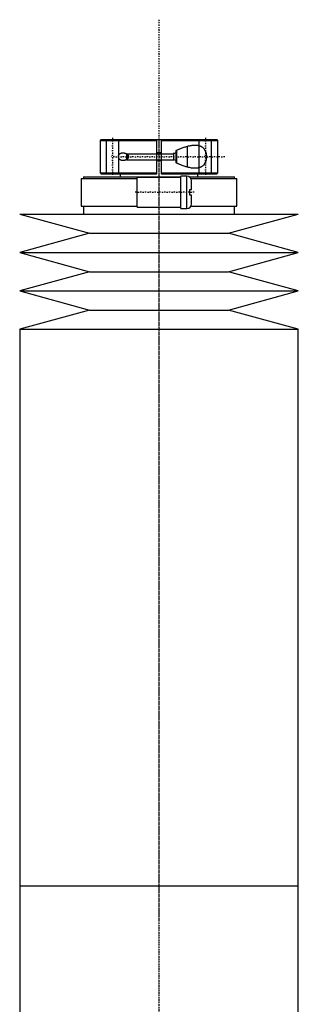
# Model space of a CAD drawing. Extents: x -120 to 120, y -136 to 715.
# Tile 3 of 3: x -45 to 45, y 398 to 715. Entities that reach past the tile are written whole.
import ezdxf

# ---------------------------------------------------------------- set-up
doc = ezdxf.new("R2010")
doc.units = 0
doc.linetypes.add('CENTER', pattern=[1.5, 0.45, -0.5, 0.05, -0.5])
for name, color, linetype in [('AM_0', 7, 'CONTINUOUS'), ('AM_10', 7, 'CONTINUOUS'), ('AM_7', 7, 'CENTER')]:
    doc.layers.add(name, color=color, linetype=linetype)

msp = doc.modelspace()

# ---------------------------------------------------------------- linework, layer by layer
at = {"layer": 'AM_0', "color": 7, "linetype": 'CONTINUOUS'}
for p, q in [((-18.7, 676.5), (-19, 676.2)), ((-19, 676.2), (-19, 665.8)), ((-19, 676.2), (-0.75, 676.2)), ((-18.7, 676.5), (18.7, 676.5)), ((-0.75, 665.5), (-0.75, 676.5)), ((0.75, 676.5), (0.75, 665.5)), ((0.75, 676.2), (19, 676.2)), ((9.1, 674.35), (9.1, 667.65)), ((19, 676.2), (18.7, 676.5)), ((19, 665.8), (19, 676.2)), ((-10.5, 671.93), (-10.5, 670.07)), ((-10.22, 671.73), (-10.22, 670.27)), ((0.75, 672.25), (-0.75, 672.25)), ((5.5, 669.02), (5.5, 672.98)), ((5.6, 673.03), (5.6, 668.97)), ((-0.75, 669.75), (0.75, 669.75)), ((-25.15, 664), (-25.15, 655)), ((-25.15, 664), (-7, 664)), ((-24.35, 664.5), (-24.35, 664)), ((-24.35, 664.5), (7, 664.5)), ((-19, 665.8), (-18.7, 665.5)), ((-19, 665.8), (-0.75, 665.8)), ((-18.7, 665.5), (-0.75, 665.5)), ((-13, 665.5), (-13.01, 665.51)), ((-12.5, 665.5), (-12.5, 664.5)), ((7, 664.3), (-7, 664.3)), ((-7, 654.7), (-7, 664.3)), ((0.75, 665.8), (19, 665.8)), ((0.75, 665.5), (18.7, 665.5)), ((9, 664.75), (7, 664.75)), ((7, 654.25), (7, 664.75)), ((9, 654.25), (9, 664.75)), ((9.83, 664.5), (24.35, 664.5)), ((10.3, 664), (25.15, 664)), ((12.5, 664.5), (12.5, 665.5)), ((13.01, 665.51), (13, 665.5)), ((18.7, 665.5), (19, 665.8)), ((24.35, 664), (24.35, 664.5)), ((25.15, 655), (25.15, 664)), ((10.5, 660.4), (10.5, 663.25)), ((10, 658.6), (10, 660.4)), ((10, 660.4), (10.5, 660.4)), ((10.5, 658.6), (10, 658.6)), ((10.5, 655.75), (10.5, 658.6)), ((-25.15, 655), (-7, 655)), ((-24.35, 655), (-24.35, 652.5)), ((-7, 654.7), (7, 654.7)), ((10.3, 655), (25.15, 655)), ((24.35, 652.5), (24.35, 655)), ((-45, 652.5), (-22.5, 646.3)), ((-45, 652.5), (45, 652.5)), ((7, 654.25), (9, 654.25)), ((22.5, 646.3), (45, 652.5)), ((-22.5, 646.3), (-45, 640.1)), ((-22.5, 646.3), (22.5, 646.3)), ((45, 640.1), (22.5, 646.3)), ((-45, 640.1), (-22.5, 633.9)), ((-45, 640.1), (45, 640.1)), ((22.5, 633.9), (45, 640.1)), ((-22.5, 633.9), (-45, 627.7)), ((-22.5, 633.9), (22.5, 633.9)), ((45, 627.7), (22.5, 633.9)), ((-45, 627.7), (-22.5, 621.5)), ((-45, 627.7), (45, 627.7)), ((22.5, 621.5), (45, 627.7)), ((-22.5, 621.5), (-45, 615.3)), ((-22.5, 621.5), (22.5, 621.5)), ((45, 615.3), (22.5, 621.5)), ((-45, 615.3), (-45, 435.75)), ((-45, 615.3), (45, 615.3)), ((45, 435.75), (45, 615.3)), ((-45, 435.75), (-45, 256.2)), ((-45, 435.75), (45, 435.75)), ((-45, 435.75), (0, 435.75)), ((45, 256.2), (45, 435.75))]:
    msp.add_line(p, q, dxfattribs=at)
for points in [[(5.5, 672.98, 0), (5.67, 673.06, 0), (6.02, 673.22, 0), (6.37, 673.38, 0), (6.55, 673.45, 0), (6.72, 673.53, 0), (7.08, 673.67, 0), (7.43, 673.81, 0), (7.79, 673.94, 0), (8.14, 674.06, 0), (8.49, 674.17, 0), (8.67, 674.23, 0), (8.84, 674.28, 0), (9.19, 674.38, 0), (9.54, 674.47, 0), (9.88, 674.54, 0), (10.21, 674.61, 0), (10.55, 674.66, 0), (10.71, 674.69, 0), (10.87, 674.7, 0), (11.19, 674.73, 0), (11.51, 674.75, 0), (11.66, 674.75, 0)], [(11.66, 674.75, 0), (11.71, 674.75, 0), (11.81, 674.75, 0), (11.92, 674.74, 0), (11.97, 674.74, 0), (12.02, 674.74, 0), (12.12, 674.73, 0), (12.21, 674.72, 0), (12.31, 674.71, 0), (12.41, 674.7, 0), (12.5, 674.69, 0), (12.55, 674.68, 0), (12.6, 674.67, 0), (12.7, 674.65, 0), (12.79, 674.63, 0), (12.89, 674.6, 0), (12.98, 674.58, 0), (13.08, 674.55, 0), (13.13, 674.53, 0), (13.17, 674.51, 0), (13.27, 674.48, 0), (13.36, 674.44, 0), (13.41, 674.42, 0), (13.45, 674.4, 0), (13.54, 674.35, 0), (13.63, 674.31, 0), (13.68, 674.28, 0), (13.72, 674.26, 0), (13.81, 674.2, 0), (13.89, 674.15, 0), (13.98, 674.09, 0), (14.06, 674.02, 0), (14.14, 673.96, 0), (14.18, 673.92, 0), (14.22, 673.89, 0), (14.29, 673.81, 0), (14.36, 673.74, 0), (14.43, 673.66, 0), (14.5, 673.58, 0), (14.57, 673.5, 0), (14.6, 673.45, 0), (14.63, 673.41, 0), (14.69, 673.32, 0), (14.74, 673.23, 0), (14.8, 673.13, 0), (14.85, 673.03, 0), (14.9, 672.93, 0), (14.93, 672.88, 0), (14.95, 672.82, 0), (15, 672.71, 0), (15.04, 672.59, 0), (15.08, 672.48, 0), (15.12, 672.36, 0), (15.16, 672.23, 0), (15.17, 672.17, 0), (15.19, 672.11, 0), (15.22, 671.98, 0), (15.24, 671.85, 0), (15.26, 671.72, 0), (15.28, 671.59, 0), (15.29, 671.46, 0), (15.3, 671.39, 0), (15.3, 671.32, 0), (15.31, 671.19, 0), (15.31, 671.06, 0), (15.31, 671, 0), (15.31, 670.94, 0), (15.31, 670.81, 0), (15.3, 670.68, 0), (15.3, 670.61, 0), (15.29, 670.54, 0), (15.28, 670.41, 0), (15.26, 670.28, 0), (15.24, 670.15, 0), (15.22, 670.02, 0), (15.19, 669.89, 0), (15.17, 669.83, 0), (15.16, 669.77, 0), (15.12, 669.64, 0), (15.08, 669.52, 0), (15.04, 669.41, 0), (15, 669.29, 0), (14.95, 669.18, 0), (14.93, 669.12, 0), (14.9, 669.07, 0), (14.85, 668.97, 0), (14.8, 668.87, 0), (14.74, 668.77, 0), (14.69, 668.68, 0), (14.63, 668.59, 0), (14.6, 668.55, 0), (14.57, 668.5, 0), (14.5, 668.42, 0), (14.43, 668.34, 0), (14.36, 668.26, 0), (14.29, 668.19, 0), (14.22, 668.11, 0), (14.18, 668.08, 0), (14.14, 668.04, 0), (14.06, 667.98, 0), (13.98, 667.91, 0), (13.89, 667.85, 0), (13.81, 667.8, 0), (13.72, 667.74, 0), (13.68, 667.72, 0), (13.63, 667.69, 0), (13.54, 667.65, 0), (13.45, 667.6, 0), (13.41, 667.58, 0), (13.36, 667.56, 0), (13.27, 667.52, 0), (13.17, 667.49, 0), (13.13, 667.47, 0), (13.08, 667.45, 0), (12.98, 667.42, 0), (12.89, 667.4, 0), (12.79, 667.37, 0), (12.7, 667.35, 0), (12.6, 667.33, 0), (12.55, 667.32, 0), (12.5, 667.31, 0), (12.41, 667.3, 0), (12.31, 667.29, 0), (12.21, 667.28, 0), (12.12, 667.27, 0), (12.02, 667.26, 0), (11.97, 667.26, 0), (11.92, 667.26, 0), (11.81, 667.25, 0), (11.71, 667.25, 0), (11.66, 667.25, 0)], [(-11.66, 669.75, 0), (-11.68, 669.75, 0), (-11.72, 669.75, 0), (-11.75, 669.75, 0), (-11.77, 669.75, 0), (-11.79, 669.75, 0), (-11.82, 669.76, 0), (-11.86, 669.76, 0), (-11.9, 669.76, 0), (-11.93, 669.77, 0), (-11.97, 669.77, 0), (-11.99, 669.78, 0), (-12.01, 669.78, 0), (-12.04, 669.79, 0), (-12.08, 669.8, 0), (-12.12, 669.8, 0), (-12.15, 669.81, 0), (-12.19, 669.82, 0), (-12.21, 669.83, 0), (-12.22, 669.84, 0), (-12.26, 669.85, 0), (-12.3, 669.86, 0), (-12.31, 669.87, 0), (-12.33, 669.87, 0), (-12.36, 669.89, 0), (-12.4, 669.91, 0), (-12.42, 669.91, 0), (-12.43, 669.92, 0), (-12.47, 669.94, 0), (-12.5, 669.96, 0), (-12.53, 669.98, 0), (-12.56, 670, 0), (-12.59, 670.02, 0), (-12.61, 670.03, 0), (-12.62, 670.04, 0), (-12.65, 670.06, 0), (-12.68, 670.09, 0), (-12.71, 670.11, 0), (-12.74, 670.14, 0), (-12.77, 670.16, 0), (-12.78, 670.18, 0), (-12.79, 670.19, 0), (-12.82, 670.22, 0), (-12.85, 670.25, 0), (-12.87, 670.28, 0), (-12.89, 670.31, 0), (-12.92, 670.35, 0), (-12.93, 670.37, 0), (-12.94, 670.38, 0), (-12.96, 670.42, 0), (-12.98, 670.46, 0), (-13, 670.5, 0), (-13.02, 670.54, 0), (-13.04, 670.58, 0), (-13.04, 670.6, 0), (-13.05, 670.62, 0), (-13.06, 670.67, 0), (-13.08, 670.71, 0), (-13.09, 670.75, 0), (-13.1, 670.8, 0), (-13.1, 670.84, 0), (-13.1, 670.86, 0), (-13.11, 670.89, 0), (-13.11, 670.93, 0), (-13.11, 670.98, 0), (-13.11, 671, 0), (-13.11, 671.02, 0), (-13.11, 671.07, 0), (-13.11, 671.11, 0), (-13.1, 671.14, 0), (-13.1, 671.16, 0), (-13.1, 671.2, 0), (-13.09, 671.25, 0), (-13.08, 671.29, 0), (-13.06, 671.33, 0), (-13.05, 671.38, 0), (-13.04, 671.4, 0), (-13.04, 671.42, 0), (-13.02, 671.46, 0), (-13, 671.5, 0), (-12.98, 671.54, 0), (-12.96, 671.58, 0), (-12.94, 671.62, 0), (-12.93, 671.63, 0), (-12.92, 671.65, 0), (-12.89, 671.69, 0), (-12.87, 671.72, 0), (-12.85, 671.75, 0), (-12.82, 671.78, 0), (-12.79, 671.81, 0), (-12.78, 671.82, 0), (-12.77, 671.84, 0), (-12.74, 671.86, 0), (-12.71, 671.89, 0), (-12.68, 671.91, 0), (-12.65, 671.94, 0), (-12.62, 671.96, 0), (-12.61, 671.97, 0), (-12.59, 671.98, 0), (-12.56, 672, 0), (-12.53, 672.02, 0), (-12.5, 672.04, 0), (-12.47, 672.06, 0), (-12.43, 672.08, 0), (-12.42, 672.09, 0), (-12.4, 672.09, 0), (-12.36, 672.11, 0), (-12.33, 672.13, 0), (-12.31, 672.13, 0), (-12.3, 672.14, 0), (-12.26, 672.15, 0), (-12.22, 672.16, 0), (-12.21, 672.17, 0), (-12.19, 672.18, 0), (-12.15, 672.19, 0), (-12.12, 672.2, 0), (-12.08, 672.2, 0), (-12.04, 672.21, 0), (-12.01, 672.22, 0), (-11.99, 672.22, 0), (-11.97, 672.23, 0), (-11.93, 672.23, 0), (-11.9, 672.24, 0), (-11.86, 672.24, 0), (-11.82, 672.24, 0), (-11.79, 672.25, 0), (-11.77, 672.25, 0), (-11.75, 672.25, 0), (-11.72, 672.25, 0), (-11.68, 672.25, 0), (-11.66, 672.25, 0)], [(-11.66, 672.25, 0), (-11.62, 672.25, 0), (-11.54, 672.25, 0), (-11.46, 672.24, 0), (-11.42, 672.24, 0), (-11.38, 672.23, 0), (-11.3, 672.22, 0), (-11.21, 672.2, 0), (-11.13, 672.18, 0), (-11.04, 672.16, 0), (-10.96, 672.14, 0), (-10.92, 672.12, 0), (-10.88, 672.11, 0), (-10.79, 672.08, 0), (-10.71, 672.04, 0), (-10.63, 672, 0), (-10.55, 671.96, 0), (-10.47, 671.91, 0), (-10.44, 671.89, 0), (-10.4, 671.87, 0), (-10.33, 671.81, 0), (-10.26, 671.76, 0), (-10.22, 671.73, 0)], [(-10.22, 671.73, 0), (-10.19, 671.7, 0), (-10.13, 671.63, 0), (-10.09, 671.59, 0), (-10.08, 671.58, 0), (-10.07, 671.57, 0), (-10.06, 671.56, 0), (-10.06, 671.56, 0), (-10.05, 671.55, 0), (-10.04, 671.53, 0), (-10.04, 671.53, 0), (-10.03, 671.52, 0), (-10.02, 671.51, 0), (-10.01, 671.5, 0), (-10.01, 671.49, 0), (-10, 671.48, 0), (-9.99, 671.47, 0), (-9.99, 671.46, 0), (-9.98, 671.44, 0), (-9.97, 671.43, 0), (-9.96, 671.42, 0), (-9.96, 671.41, 0), (-9.95, 671.4, 0), (-9.95, 671.39, 0), (-9.94, 671.37, 0), (-9.93, 671.36, 0), (-9.93, 671.34, 0), (-9.92, 671.33, 0), (-9.92, 671.32, 0), (-9.91, 671.32, 0), (-9.91, 671.3, 0), (-9.9, 671.29, 0), (-9.89, 671.27, 0), (-9.89, 671.26, 0), (-9.88, 671.24, 0), (-9.88, 671.23, 0), (-9.88, 671.23, 0), (-9.88, 671.21, 0), (-9.87, 671.2, 0), (-9.87, 671.18, 0), (-9.86, 671.17, 0), (-9.86, 671.15, 0), (-9.86, 671.14, 0), (-9.86, 671.13, 0), (-9.86, 671.12, 0), (-9.85, 671.1, 0), (-9.85, 671.09, 0), (-9.85, 671.07, 0), (-9.85, 671.06, 0), (-9.85, 671.05, 0), (-9.85, 671.04, 0), (-9.85, 671.02, 0), (-9.85, 671.01, 0), (-9.85, 671, 0), (-9.85, 670.99, 0), (-9.85, 670.98, 0), (-9.85, 670.96, 0), (-9.85, 670.95, 0), (-9.85, 670.94, 0), (-9.85, 670.93, 0), (-9.85, 670.91, 0), (-9.85, 670.9, 0), (-9.86, 670.88, 0), (-9.86, 670.87, 0), (-9.86, 670.86, 0), (-9.86, 670.85, 0), (-9.86, 670.83, 0), (-9.87, 670.82, 0), (-9.87, 670.8, 0), (-9.88, 670.79, 0), (-9.88, 670.77, 0), (-9.88, 670.77, 0), (-9.88, 670.76, 0), (-9.89, 670.74, 0), (-9.89, 670.73, 0), (-9.9, 670.71, 0), (-9.91, 670.7, 0), (-9.91, 670.68, 0), (-9.92, 670.68, 0), (-9.92, 670.67, 0), (-9.93, 670.66, 0), (-9.93, 670.64, 0), (-9.94, 670.63, 0), (-9.95, 670.61, 0), (-9.95, 670.6, 0), (-9.96, 670.59, 0), (-9.96, 670.58, 0), (-9.97, 670.57, 0), (-9.98, 670.56, 0), (-9.99, 670.54, 0), (-9.99, 670.53, 0), (-10, 670.52, 0), (-10.01, 670.51, 0), (-10.01, 670.5, 0), (-10.02, 670.49, 0), (-10.03, 670.48, 0), (-10.04, 670.47, 0), (-10.04, 670.47, 0), (-10.05, 670.45, 0), (-10.06, 670.44, 0), (-10.06, 670.44, 0), (-10.07, 670.43, 0), (-10.08, 670.42, 0), (-10.09, 670.41, 0), (-10.13, 670.37, 0), (-10.19, 670.3, 0), (-10.22, 670.27, 0)], [(-10.22, 670.27, 0), (-10.26, 670.24, 0), (-10.33, 670.19, 0), (-10.4, 670.13, 0), (-10.44, 670.11, 0), (-10.47, 670.09, 0), (-10.55, 670.04, 0), (-10.63, 670, 0), (-10.71, 669.96, 0), (-10.79, 669.92, 0), (-10.88, 669.89, 0), (-10.92, 669.88, 0), (-10.96, 669.86, 0), (-11.04, 669.84, 0), (-11.13, 669.82, 0), (-11.21, 669.8, 0), (-11.3, 669.78, 0), (-11.38, 669.77, 0), (-11.42, 669.76, 0), (-11.46, 669.76, 0), (-11.54, 669.75, 0), (-11.62, 669.75, 0), (-11.66, 669.75, 0)], [(11.66, 667.25, 0), (11.51, 667.25, 0), (11.19, 667.27, 0), (10.87, 667.3, 0), (10.71, 667.31, 0), (10.55, 667.34, 0), (10.21, 667.39, 0), (9.88, 667.46, 0), (9.54, 667.53, 0), (9.19, 667.62, 0), (8.84, 667.72, 0), (8.67, 667.77, 0), (8.49, 667.83, 0), (8.14, 667.94, 0), (7.79, 668.06, 0), (7.43, 668.19, 0), (7.08, 668.33, 0), (6.72, 668.47, 0), (6.55, 668.55, 0), (6.37, 668.62, 0), (6.02, 668.78, 0), (5.67, 668.94, 0), (5.5, 669.02, 0)]]:
    msp.add_polyline3d(points, dxfattribs=at)
for centre, start, end in [((9, 663.25), 0, 90), ((9, 655.75), 270, 0)]:
    msp.add_arc(centre, 1.5, start, end, dxfattribs=at)
at = {"layer": 'AM_10', "color": 7, "linetype": 'CONTINUOUS'}
for p, q in [((-17, 665.5), (-17, 676.5)), ((-13, 665.5), (-13, 676.5)), ((13, 665.5), (13, 676.5)), ((17, 665.5), (17, 676.5)), ((-10.5, 671.97), (4.65, 671.97)), ((5.5, 672.25), (4.65, 671.97)), ((4.65, 672.25), (4.65, 669.75)), ((-10.5, 670.03), (4.65, 670.03)), ((5.5, 669.75), (4.65, 670.03))]:
    msp.add_line(p, q, dxfattribs=at)
at = {"layer": 'AM_7', "color": 4, "linetype": 'CENTER'}
for p, q in [((0, 715.2), (0, -136.2)), ((-15, 677.05), (-15, 664.95)), ((15, 677.05), (15, 664.95)), ((0, 675.94), (0, 424.31)), ((21.25, 671), (-15.5, 671)), ((11.37, 659.5), (-7.88, 659.5)), ((0, 447.19), (0, 195.56))]:
    msp.add_line(p, q, dxfattribs=at)

doc.saveas('drawing.dxf')
